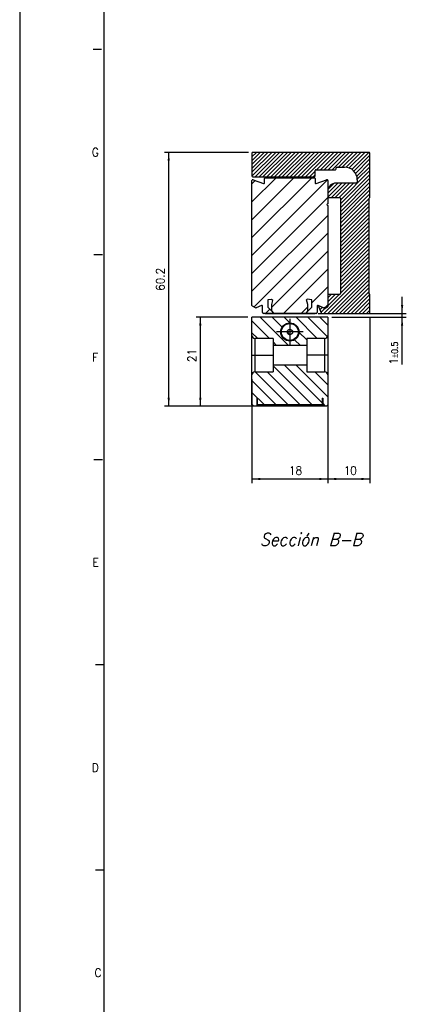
# Model space of a CAD drawing. Header units: inches. Extents: x -381 to 2960, y -418 to 176.
# Tile 2 of 21: x -381 to -289, y -300 to -66. Entities that reach past the tile are written whole.
import ezdxf

# ---------------------------------------------------------------- set-up
doc = ezdxf.new("R2010")
doc.units = ezdxf.units.IN
doc.linetypes.add('DOT_CENTER', pattern=[14, 12, -1, 0, -1])
doc.layers.add('1', color=7, linetype='Continuous')
doc.styles.add('CONVERTER_11', font='txt.shx', dxfattribs={"width": 0.9})
doc.styles.add('CONVERTER_14', font='txt.shx', dxfattribs={"width": 0.9, "oblique": 15})
doc.dimstyles.new('ME10_DIM_16', dxfattribs={"dimtxt": 2, "dimasz": 2, "dimexe": 1, "dimexo": 1, "dimgap": 1, "dimtad": 1, "dimdsep": 46, "dimtxsty": 'CONVERTER_11', "dimsah": 1, "dimcen": 0.09, "dimclrd": 2, "dimclre": 2, "dimclrt": 2, "dimadec": 0, "dimazin": 0, "dimtfac": 1, "dimtdec": 4, "dimtix": 1, "dimtmove": 0, "dimatfit": 3, "dimfxl": 1, "dimtolj": 1, "dimtzin": 0, "dimarcsym": 0})
doc.dimstyles.new('ME10_DIM_17', dxfattribs={"dimtxt": 2, "dimasz": 2, "dimexe": 1, "dimexo": 1, "dimgap": 1, "dimtad": 1, "dimdec": 0, "dimdsep": 46, "dimtxsty": 'CONVERTER_11', "dimsah": 1, "dimcen": 0.09, "dimclrd": 2, "dimclre": 2, "dimclrt": 2, "dimadec": 0, "dimazin": 0, "dimtfac": 1, "dimtdec": 4, "dimtix": 1, "dimtmove": 0, "dimatfit": 3, "dimfxl": 1, "dimtolj": 1, "dimtzin": 0, "dimarcsym": 0})
doc.dimstyles.new('ME10_DIM_18', dxfattribs={"dimtxt": 2, "dimasz": 2, "dimexe": 1, "dimexo": 1, "dimgap": 1, "dimtad": 1, "dimdec": 0, "dimdsep": 46, "dimtxsty": 'CONVERTER_11', "dimsah": 1, "dimcen": 0.09, "dimclrd": 2, "dimclre": 2, "dimclrt": 2, "dimadec": 0, "dimazin": 0, "dimtol": 1, "dimtp": 0.5, "dimtm": 0.5, "dimtfac": 0.75, "dimtdec": 1, "dimtix": 1, "dimtmove": 0, "dimatfit": 3, "dimfxl": 1, "dimtolj": 1, "dimtzin": 0, "dimarcsym": 0})
doc.dimstyles.new('ME10_DIM_19', dxfattribs={"dimtxt": 2, "dimasz": 2, "dimexe": 1, "dimexo": 1, "dimgap": 1, "dimtad": 1, "dimdec": 0, "dimdsep": 46, "dimtxsty": 'CONVERTER_11', "dimsah": 1, "dimcen": 0.09, "dimclrd": 2, "dimclre": 2, "dimclrt": 2, "dimadec": 0, "dimazin": 0, "dimtfac": 1, "dimtdec": 4, "dimtix": 1, "dimtmove": 0, "dimatfit": 3, "dimfxl": 1, "dimtolj": 1, "dimtzin": 0, "dimarcsym": 0})
doc.dimstyles.new('ME10_DIM_20', dxfattribs={"dimtxt": 2, "dimasz": 2, "dimexe": 1, "dimexo": 1, "dimgap": 1, "dimtad": 1, "dimdec": 1, "dimdsep": 46, "dimtxsty": 'CONVERTER_11', "dimsah": 1, "dimcen": 0.09, "dimclrd": 2, "dimclre": 2, "dimclrt": 2, "dimadec": 0, "dimazin": 0, "dimtfac": 1, "dimtdec": 4, "dimtix": 1, "dimtmove": 0, "dimatfit": 3, "dimfxl": 1, "dimtolj": 1, "dimtzin": 0, "dimarcsym": 0})
pattern_1 = [(-45, (0, 0), (1.414214, 1.414214), [])]

# ---------------------------------------------------------------- blocks, each defined once
blk = doc.blocks.new('Marco_a1', base_point=(38.87, -121.38))
at = {"layer": '1', "color": 2, "linetype": 'Continuous'}
for p, q in [((-381.13, 175.62), (-381.13, -418.38)), ((-361.7, -73.51), (-363.7, -73.51)), ((-361.51, -122.18), (-363.51, -122.18)), ((-361.51, -170.85), (-363.51, -170.85)), ((-361.13, -219.51), (-363.13, -219.51)), ((-361.13, -268.18), (-363.13, -268.18))]:
    blk.add_line(p, q, dxfattribs=at)
at = {"layer": '1', "color": 7, "linetype": 'Continuous'}
blk.add_line((-361.13, 170.62), (-361.13, -413.38), dxfattribs=at)
at = {"layer": '1', "color": 2, "char_height": 2, "attachment_point": 4, "line_spacing_factor": 1.20048, "style": 'CONVERTER_11'}
for s, insert in [('G', (-363.97, -97.85)), ('F', (-363.92, -146.51)), ('E', (-363.83, -195.18)), ('D', (-363.97, -243.85)), ('C', (-363.37, -292.51))]:
    blk.add_mtext(s, dxfattribs=dict(at, insert=insert))
blk = doc.blocks.new('Top', base_point=(38.87, -121.38))
blk.add_blockref('Marco_a1', (38.87, -121.38))
blk = doc.blocks.new('_dummy_frame', base_point=(-381.13, -418.38))
blk.add_blockref('Top', (38.87, -121.38))
blk = doc.blocks.new('SOPORTE_SV_2040__26', base_point=(-326, -136.09))
at = {"linetype": 'Continuous'}
h = blk.add_hatch(dxfattribs=at)
h.set_pattern_fill('_USER', color=254, scale=0.65, angle=45, pattern_type=0)
h.set_pattern_definition([(45, (0, 0), (-0.4596194, 0.4596194), [])])
edge = h.paths.add_edge_path()
edge.add_line((-311, -103.49), (-311, -102.19))
edge.add_arc((-310.8, -102.19), 0.2, 90, 180, ccw=False)
edge.add_line((-310.8, -101.99), (-306.2, -101.99))
edge.add_arc((-306.2, -101.79), 0.2, 270, 360)
edge.add_line((-306, -101.79), (-306, -101.59))
edge.add_arc((-305.8, -101.59), 0.2, 90, 180, ccw=False)
edge.add_line((-305.8, -101.39), (-304, -101.39))
edge.add_arc((-304, -104.39), 3, 0, 90, ccw=False)
edge.add_line((-301, -104.39), (-301, -104.99))
edge.add_arc((-301.2, -104.99), 0.2, -90, 0, ccw=False)
edge.add_line((-301.2, -105.19), (-306, -105.19))
edge.add_arc((-306, -107.19), 2, 90, 180)
edge.add_line((-308, -107.19), (-308, -108.39))
edge.add_arc((-307.8, -108.39), 0.2, 180, 270)
edge.add_line((-307.8, -108.59), (-305.2, -108.59))
edge.add_arc((-305.2, -108.79), 0.2, 0, 90, ccw=False)
edge.add_line((-305, -108.79), (-305, -131.39))
edge.add_arc((-305.2, -131.39), 0.2, -90, 0, ccw=False)
edge.add_line((-305.2, -131.59), (-307.8, -131.59))
edge.add_arc((-307.8, -131.79), 0.2, 90, 180)
edge.add_line((-308, -131.79), (-308, -134.43))
edge.add_arc((-308.2, -134.43), 0.2, 300, 360, ccw=False)
edge.add_line((-308.1, -134.6), (-308.62, -134.9))
edge.add_arc((-308.72, -134.73), 0.2, 244, 300, ccw=False)
edge.add_line((-308.81, -134.91), (-309.89, -134.38))
edge.add_arc((-309.97, -134.56), 0.2, 64, 203.1311)
edge.add_line((-310.16, -134.64), (-309.59, -135.97))
edge.add_arc((-309.41, -135.89), 0.2, 203.1311, 270)
edge.add_line((-309.41, -136.09), (-298.2, -136.09))
edge.add_arc((-298.2, -135.89), 0.2, 270, 360)
edge.add_line((-298, -135.89), (-298, -131.59))
edge.add_line((-298, -131.59), (-298.2, -131.39))
edge.add_line((-298.2, -131.39), (-298.2, -108.79))
edge.add_line((-298.2, -108.79), (-298, -108.59))
edge.add_line((-298, -108.59), (-298, -98.09))
edge.add_arc((-298.2, -98.09), 0.2, 360, 450)
edge.add_line((-298.2, -97.89), (-325.8, -97.89))
edge.add_arc((-325.8, -98.09), 0.2, 90, 180)
edge.add_line((-326, -98.09), (-326, -103.49))
edge.add_arc((-325.8, -103.49), 0.2, 180, 270)
edge.add_line((-325.8, -103.69), (-311.2, -103.69))
edge.add_arc((-311.2, -103.49), 0.2, 270, 360)
at = {"color": 7, "linetype": 'Continuous'}
for p, q in [((-326, -98.09), (-326, -103.49)), ((-298.2, -97.89), (-325.8, -97.89)), ((-298, -108.59), (-298, -98.09)), ((-311, -103.49), (-311, -102.19)), ((-310.8, -101.99), (-306.2, -101.99)), ((-306, -101.79), (-306, -101.59)), ((-305.8, -101.39), (-304, -101.39)), ((-325.8, -103.69), (-311.2, -103.69)), ((-301, -104.39), (-301, -104.99)), ((-308, -107.19), (-308, -108.39)), ((-301.2, -105.19), (-306, -105.19)), ((-307.8, -108.59), (-305.2, -108.59)), ((-305, -108.79), (-305, -131.39)), ((-298.2, -108.79), (-298, -108.59)), ((-298.2, -131.39), (-298.2, -108.79)), ((-308, -131.79), (-308, -134.43)), ((-305.2, -131.59), (-307.8, -131.59)), ((-298, -131.59), (-298.2, -131.39)), ((-298, -135.89), (-298, -131.59)), ((-310.16, -134.64), (-309.59, -135.97)), ((-308.81, -134.91), (-309.89, -134.38)), ((-308.1, -134.6), (-308.62, -134.9)), ((-309.41, -136.09), (-298.2, -136.09))]:
    blk.add_line(p, q, dxfattribs=at)
for centre, radius, start, end in [((-325.8, -98.09), 0.2, 90, 180), ((-298.2, -98.09), 0.2, 360, 90), ((-310.8, -102.19), 0.2, 90, 180), ((-306.2, -101.79), 0.2, 270, 0), ((-305.8, -101.59), 0.2, 90, 180), ((-304, -104.39), 3, 0, 90), ((-325.8, -103.49), 0.2, 180, 270), ((-311.2, -103.49), 0.2, 270, 360), ((-301.2, -104.99), 0.2, 270, 0), ((-306, -107.19), 2, 90, 180), ((-307.8, -108.39), 0.2, 180, 270), ((-305.2, -108.79), 0.2, 0, 90), ((-307.8, -131.79), 0.2, 90, 180), ((-305.2, -131.39), 0.2, 270, 0), ((-309.97, -134.56), 0.2, 64, 203.1311), ((-308.72, -134.73), 0.2, 244, 300), ((-308.2, -134.43), 0.2, 300, 360), ((-309.41, -135.89), 0.2, 203.1311, 270), ((-298.2, -135.89), 0.2, 270, 360)]:
    blk.add_arc(centre, radius, start, end, dxfattribs=at)
blk = doc.blocks.new('PERFIL_SV_2040__27', base_point=(-326, -136.14))
at = {"linetype": 'Continuous'}
h = blk.add_hatch(dxfattribs=at)
h.set_pattern_fill('_USER', color=254, scale=3, angle=45, pattern_type=0)
h.set_pattern_definition([(45, (0, 0), (-2.12132, 2.12132), [])])
edge = h.paths.add_edge_path()
edge.add_arc((-322.8, -104.09), 0.2, 90, 180, ccw=False)
edge.add_line((-322.8, -103.89), (-311.2, -103.89))
edge.add_arc((-311.2, -104.09), 0.2, 0, 90, ccw=False)
edge.add_line((-311, -104.09), (-311, -105.11))
edge.add_arc((-310.8, -105.11), 0.2, 180, 290)
edge.add_line((-310.73, -105.3), (-308.27, -104.4))
edge.add_arc((-308.2, -104.59), 0.2, 0, 110, ccw=False)
edge.add_line((-308, -104.59), (-308, -107.2))
edge.add_line((-308, -107.2), (-308, -110.09))
edge.add_arc((-308, -110.29), 0.2, 90, 270)
edge.add_line((-308, -110.49), (-308, -134.2))
edge.add_arc((-308.2, -134.2), 0.2, -60, 0, ccw=False)
edge.add_line((-308.1, -134.37), (-308.82, -134.79))
edge.add_arc((-308.92, -134.61), 0.2, 245, 300, ccw=False)
edge.add_line((-309, -134.79), (-310.26, -134.21))
edge.add_arc((-310.34, -134.39), 0.2, 65, 180)
edge.add_line((-310.54, -134.39), (-310.54, -135.89))
edge.add_arc((-310.74, -135.89), 0.2, -90, 0, ccw=False)
edge.add_line((-310.74, -136.09), (-312.77, -136.09))
edge.add_arc((-312.77, -135.89), 0.2, 135, 270, ccw=False)
edge.add_line((-312.91, -135.75), (-311.81, -134.65))
edge.add_arc((-311.95, -134.51), 0.2, 315, 360)
edge.add_line((-311.75, -134.51), (-311.75, -132.9))
edge.add_line((-311.75, -132.9), (-312.87, -132.74))
edge.add_line((-312.87, -132.74), (-313.05, -132.88))
edge.add_line((-313.05, -132.88), (-312.7, -133.99))
edge.add_line((-312.7, -133.99), (-312.7, -135.49))
edge.add_line((-312.7, -135.49), (-313.3, -136.09))
edge.add_line((-313.3, -136.09), (-320.7, -136.09))
edge.add_line((-320.7, -136.09), (-321.3, -135.49))
edge.add_line((-321.3, -135.49), (-321.3, -133.99))
edge.add_line((-321.3, -133.99), (-321.01, -133.06))
edge.add_line((-321.01, -133.06), (-321.39, -132.78))
edge.add_line((-321.39, -132.78), (-322.25, -132.9))
edge.add_line((-322.25, -132.9), (-322.25, -134.51))
edge.add_arc((-322.05, -134.51), 0.2, 180, 225)
edge.add_line((-322.19, -134.65), (-321.09, -135.75))
edge.add_arc((-321.23, -135.89), 0.2, -90, 45, ccw=False)
edge.add_line((-321.23, -136.09), (-323.26, -136.09))
edge.add_arc((-323.26, -135.89), 0.2, 180, 270, ccw=False)
edge.add_line((-323.46, -135.89), (-323.46, -134.39))
edge.add_arc((-323.66, -134.39), 0.2, 0, 115)
edge.add_line((-323.74, -134.21), (-325, -134.79))
edge.add_arc((-325.08, -134.61), 0.2, 240, 295, ccw=False)
edge.add_line((-325.18, -134.79), (-325.9, -134.37))
edge.add_arc((-325.8, -134.2), 0.2, 180, 240, ccw=False)
edge.add_line((-326, -134.2), (-326, -104.59))
edge.add_arc((-325.8, -104.59), 0.2, 70, 180, ccw=False)
edge.add_line((-325.73, -104.4), (-323.27, -105.3))
edge.add_arc((-323.2, -105.11), 0.2, 250, 360)
edge.add_line((-323, -105.11), (-323, -104.09))
at = {"color": 7, "linetype": 'Continuous'}
for p, q in [((-326, -134.2), (-326, -104.59)), ((-325.73, -104.4), (-323.27, -105.3)), ((-323, -105.11), (-323, -104.09)), ((-322.8, -103.89), (-311.2, -103.89)), ((-311, -104.09), (-311, -105.11)), ((-310.73, -105.3), (-308.27, -104.4)), ((-308, -104.59), (-308, -107.2)), ((-308, -107.2), (-308, -110.09)), ((-308, -110.49), (-308, -134.2)), ((-321.39, -132.78), (-322.25, -132.9)), ((-322.25, -132.9), (-322.25, -134.51)), ((-321.01, -133.06), (-321.39, -132.78)), ((-321.3, -133.99), (-321.01, -133.06)), ((-312.87, -132.74), (-313.05, -132.88)), ((-312.7, -133.99), (-313.05, -132.88)), ((-311.75, -132.9), (-312.87, -132.74)), ((-311.75, -134.51), (-311.75, -132.9)), ((-325.18, -134.79), (-325.9, -134.37)), ((-323.74, -134.21), (-325, -134.79)), ((-323.46, -135.89), (-323.46, -134.39)), ((-322.19, -134.65), (-321.09, -135.75)), ((-321.3, -135.49), (-321.3, -133.99)), ((-312.91, -135.75), (-311.81, -134.65)), ((-312.7, -135.49), (-312.7, -133.99)), ((-310.54, -134.39), (-310.54, -135.89)), ((-309, -134.79), (-310.26, -134.21)), ((-308.1, -134.37), (-308.82, -134.79)), ((-321.23, -136.09), (-323.26, -136.09)), ((-322.75, -136.14), (-311.25, -136.14)), ((-320.7, -136.09), (-321.3, -135.49)), ((-313.3, -136.09), (-320.7, -136.09)), ((-312.7, -135.49), (-313.3, -136.09)), ((-310.74, -136.09), (-312.77, -136.09))]:
    blk.add_line(p, q, dxfattribs=at)
for centre, radius, start, end in [((-325.8, -104.59), 0.2, 70, 180), ((-323.2, -105.11), 0.2, 250, 0), ((-322.8, -104.09), 0.2, 90, 180), ((-311.2, -104.09), 0.2, 0, 90), ((-310.8, -105.11), 0.2, 180, 290), ((-308.2, -104.59), 0.2, 0, 110), ((-308, -110.29), 0.2, 90, 270), ((-325.8, -134.2), 0.2, 180, 240), ((-325.08, -134.61), 0.2, 240, 295), ((-323.66, -134.39), 0.2, 0, 115), ((-322.05, -134.51), 0.2, 180, 225), ((-311.95, -134.51), 0.2, 315, 0), ((-310.34, -134.39), 0.2, 65, 180), ((-308.92, -134.61), 0.2, 245, 300), ((-308.2, -134.2), 0.2, 300, 0), ((-323.26, -135.89), 0.2, 180, 270), ((-322.75, -135.64), 0.5, 244.1581, 270), ((-321.23, -135.89), 0.2, 270, 45), ((-312.77, -135.89), 0.2, 135, 270), ((-311.25, -135.64), 0.5, 270, 295.8419), ((-310.74, -135.89), 0.2, 270, 0)]:
    blk.add_arc(centre, radius, start, end, dxfattribs=at)
blk = doc.blocks.new('CABEZA_S__28', base_point=(-326, -158.1))
at = {"linetype": 'Continuous'}
h = blk.add_hatch(dxfattribs=at)
h.set_pattern_fill('_USER', color=254, scale=2, angle=-45, pattern_type=0)
h.set_pattern_definition(pattern_1)
edge = h.paths.add_edge_path()
edge.add_arc((-325.25, -141.3), 0.75, 180, 270)
edge.add_line((-325.25, -142.05), (-321, -142.05))
edge.add_line((-321, -142.05), (-321, -143.7))
edge.add_line((-321, -143.7), (-313, -143.7))
edge.add_line((-313, -143.7), (-313, -142.05))
edge.add_line((-313, -142.05), (-308.75, -142.05))
edge.add_arc((-308.75, -141.3), 0.75, 270, 360)
edge.add_line((-308, -141.3), (-308, -137))
edge.add_line((-308, -137), (-326, -137))
edge.add_line((-326, -137), (-326, -141.3))
edge = h.paths.add_edge_path(flags=16)
edge.add_arc((-317, -140.5), 2.15, 0, 360)
h = blk.add_hatch(dxfattribs=at)
h.set_pattern_fill('_USER', color=254, scale=2, angle=-45, pattern_type=0)
h.set_pattern_definition(pattern_1)
edge = h.paths.add_edge_path()
edge.add_arc((-317, -140.5), 0.64, 0, 360)
h = blk.add_hatch(dxfattribs=at)
h.set_pattern_fill('_USER', color=254, scale=2, angle=-45, pattern_type=0)
h.set_pattern_definition(pattern_1)
edge = h.paths.add_edge_path()
edge.add_line((-309.35, -156.2), (-309.2, -156.2))
edge.add_line((-309.2, -156.2), (-309.2, -158.1))
edge.add_line((-309.2, -158.1), (-308.3, -158.1))
edge.add_line((-308.3, -158.1), (-308, -157.8))
edge.add_line((-308, -157.8), (-308, -150.7))
edge.add_arc((-308.75, -150.7), 0.75, 0, 90)
edge.add_line((-308.75, -149.95), (-313, -149.95))
edge.add_line((-313, -149.95), (-313, -148.3))
edge.add_line((-313, -148.3), (-321, -148.3))
edge.add_line((-321, -148.3), (-321, -149.95))
edge.add_line((-321, -149.95), (-325.25, -149.95))
edge.add_arc((-325.25, -150.7), 0.75, 90, 180)
edge.add_line((-326, -150.7), (-326, -157.8))
edge.add_line((-326, -157.8), (-325.7, -158.1))
edge.add_line((-325.7, -158.1), (-324.8, -158.1))
edge.add_line((-324.8, -158.1), (-324.8, -156.2))
edge.add_line((-324.8, -156.2), (-324.65, -156.2))
edge.add_line((-324.65, -156.2), (-324.65, -157.7))
edge.add_line((-324.65, -157.7), (-309.35, -157.7))
edge.add_line((-309.35, -157.7), (-309.35, -156.2))
at = {"color": 7, "linetype": 'Continuous'}
for p, q in [((-326, -141.3), (-326, -137)), ((-308, -137), (-326, -137)), ((-308, -137), (-308, -141.3)), ((-326, -146), (-326, -141.3)), ((-325.25, -146), (-325.25, -142.05)), ((-321, -142.05), (-325.25, -142.05)), ((-321, -142.05), (-321, -143.7)), ((-313, -142.05), (-313, -143.7)), ((-308.75, -142.05), (-313, -142.05)), ((-308.75, -142.05), (-308.75, -146)), ((-308, -141.3), (-308, -146)), ((-313, -143.7), (-321, -143.7)), ((-321, -143.7), (-321, -148.3)), ((-313, -143.7), (-313, -148.3)), ((-326, -146), (-325.25, -146)), ((-326, -150.7), (-326, -146)), ((-325.25, -146), (-321, -146)), ((-325.25, -149.95), (-325.25, -146)), ((-308.75, -146), (-313, -146)), ((-308, -146), (-308.75, -146)), ((-308.75, -146), (-308.75, -149.95)), ((-308, -146), (-308, -150.7)), ((-321, -148.3), (-313, -148.3)), ((-321, -148.3), (-321, -149.95)), ((-313, -148.3), (-313, -149.95)), ((-326, -157.8), (-326, -150.7)), ((-325.25, -149.95), (-321, -149.95)), ((-313, -149.95), (-308.75, -149.95)), ((-308, -150.7), (-308, -157.8)), ((-324.8, -158.1), (-324.8, -156.2)), ((-324.8, -156.2), (-324.65, -156.2)), ((-324.65, -157.7), (-324.65, -156.2)), ((-309.35, -156.2), (-309.35, -157.7)), ((-309.35, -156.2), (-309.2, -156.2)), ((-309.2, -156.2), (-309.2, -158.1)), ((-326, -157.8), (-325.7, -158.1)), ((-324.8, -158.1), (-325.7, -158.1)), ((-309.2, -158.1), (-324.8, -158.1)), ((-324.65, -157.7), (-309.35, -157.7)), ((-308.3, -158.1), (-309.2, -158.1)), ((-308.3, -158.1), (-308, -157.8))]:
    blk.add_line(p, q, dxfattribs=at)
for radius in [2.15, 2.1, 2, 0.64]:
    blk.add_circle((-317, -140.5), radius, dxfattribs=at)
for centre, start, end in [((-325.25, -141.3), 180, 270), ((-308.75, -141.3), 270, 0), ((-325.25, -150.7), 90, 180), ((-308.75, -150.7), 0, 90)]:
    blk.add_arc(centre, 0.75, start, end, dxfattribs=at)
at = {"layer": '1', "color": 2, "linetype": 'DOT_CENTER'}
for p, q in [((-317, -137.35), (-317, -143.65)), ((-313.85, -140.5), (-320.15, -140.5))]:
    blk.add_line(p, q, dxfattribs=at)
blk = doc.blocks.new('REGLA_SV_2040__29', base_point=(-326, -158.1))
for name, p in [('SOPORTE_SV_2040__26', (-326, -136.09)), ('PERFIL_SV_2040__27', (-326, -136.14)), ('CABEZA_S__28', (-326, -158.1))]:
    blk.add_blockref(name, p)
blk = doc.blocks.new('*D69')
at = {"layer": '1', "color": 2, "linetype": 'Continuous'}
for p, q in [((-326, -151.7), (-326, -176.38)), ((-308, -151.7), (-308, -176.38)), ((-326, -175.38), (-308, -175.38))]:
    blk.add_line(p, q, dxfattribs=at)
at = {"layer": '1', "color": 2}
for points in [[(-324, -175.12), (-324, -175.64), (-326, -175.38)], [(-310, -175.64), (-310, -175.12), (-308, -175.38)]]:
    blk.add_solid(points, dxfattribs=at)
at = {"layer": '1', "color": 2, "insert": (-317.19, -174.38), "char_height": 2, "attachment_point": 7, "rotation": 0.0001, "line_spacing_factor": 0.60024, "style": 'CONVERTER_11'}
blk.add_mtext('18', dxfattribs=at)
blk = doc.blocks.new('*D70')
at = {"layer": '1', "color": 2, "linetype": 'Continuous'}
for p, q in [((-298, -136.89), (-298, -176.38)), ((-308, -158.8), (-308, -176.38)), ((-308, -175.38), (-298, -175.38))]:
    blk.add_line(p, q, dxfattribs=at)
at = {"layer": '1', "color": 2}
for points in [[(-306, -175.12), (-306, -175.64), (-308, -175.38)], [(-300, -175.64), (-300, -175.12), (-298, -175.38)]]:
    blk.add_solid(points, dxfattribs=at)
at = {"layer": '1', "color": 2, "insert": (-304.2, -174.38), "char_height": 2, "attachment_point": 7, "rotation": 0.0001, "line_spacing_factor": 0.60024, "style": 'CONVERTER_11'}
blk.add_mtext('10', dxfattribs=at)
blk = doc.blocks.new('*D71')
at = {"layer": '1', "color": 2, "linetype": 'Continuous'}
for p, q in [((-290.36, -136.14), (-290.36, -132.14)), ((-310.25, -136.14), (-289.36, -136.14)), ((-307, -137), (-289.36, -137)), ((-290.36, -137), (-290.36, -136.14)), ((-290.36, -148.23), (-290.36, -137))]:
    blk.add_line(p, q, dxfattribs=at)
at = {"layer": '1', "color": 2}
for points in [[(-290.62, -134.14), (-290.09, -134.14), (-290.36, -136.14)], [(-290.09, -139), (-290.62, -139), (-290.36, -137)]]:
    blk.add_solid(points, dxfattribs=at)
at = {"layer": '1', "color": 2, "insert": (-291.36, -148.23), "char_height": 2, "attachment_point": 7, "rotation": 90, "line_spacing_factor": 0.60024, "style": 'CONVERTER_11'}
blk.add_mtext('\\C2;1\\C2;\\H1.5;{\\Fgdt;`}0.5', dxfattribs=at)
blk = doc.blocks.new('*D72')
at = {"layer": '1', "color": 2, "linetype": 'Continuous'}
for p, q in [((-327, -137), (-339.26, -137)), ((-338.26, -137), (-338.26, -158.1)), ((-325.8, -158.1), (-339.26, -158.1))]:
    blk.add_line(p, q, dxfattribs=at)
at = {"layer": '1', "color": 2}
for points in [[(-337.99, -139), (-338.52, -139), (-338.26, -137)], [(-338.52, -156.1), (-337.99, -156.1), (-338.26, -158.1)]]:
    blk.add_solid(points, dxfattribs=at)
at = {"layer": '1', "color": 2, "insert": (-339.26, -147.63), "char_height": 2, "attachment_point": 7, "rotation": 90, "line_spacing_factor": 0.60024, "style": 'CONVERTER_11'}
blk.add_mtext('21', dxfattribs=at)
blk = doc.blocks.new('*D73')
at = {"layer": '1', "color": 2, "linetype": 'Continuous'}
for p, q in [((-326.8, -97.89), (-346.76, -97.89)), ((-345.76, -158.1), (-345.76, -97.89)), ((-310.2, -158.1), (-346.76, -158.1))]:
    blk.add_line(p, q, dxfattribs=at)
at = {"layer": '1', "color": 2}
for points in [[(-345.49, -99.89), (-346.02, -99.89), (-345.76, -97.89)], [(-346.02, -156.1), (-345.49, -156.1), (-345.76, -158.1)]]:
    blk.add_solid(points, dxfattribs=at)
at = {"layer": '1', "color": 2, "insert": (-346.76, -130.72), "char_height": 2, "attachment_point": 7, "rotation": 90, "line_spacing_factor": 0.60024, "style": 'CONVERTER_11'}
blk.add_mtext('60.2', dxfattribs=at)
blk = doc.blocks.new('B-B__30', base_point=(-312, -128))
blk.add_blockref('REGLA_SV_2040__29', (-326, -158.105))
at = {"layer": '1', "color": 7, "insert": (-312, -188.23), "char_height": 3, "attachment_point": 2, "line_spacing_factor": 1.20048, "style": 'CONVERTER_14'}
blk.add_mtext('Sección B-B', dxfattribs=at)
at = {"layer": '1'}
for base, p1, p2, dimstyle, picture, middle in [((-345.756, -158.105), (-325.8, -97.895), (-309.2, -158.105), 'ME10_DIM_20', '*D73', (-347.756, -128)), ((-290.357, -137.005), (-311.25, -136.145), (-308, -137.005), 'ME10_DIM_18', '*D71', (-292.357, -145.535)), ((-338.258, -137.005), (-324.8, -158.105), (-326, -137.005), 'ME10_DIM_19', '*D72', (-340.258, -146.427))]:
    dim = blk.add_linear_dim(base=base, p1=p1, p2=p2, angle=90, dimstyle=dimstyle, dxfattribs=at)
    dim.commit()
    dim.dimension.update_dxf_attribs({"geometry": picture, "text_midpoint": middle, "text_rotation": 90})
for base, p1, p2, dimstyle, picture, middle in [((-308, -175.38), (-298, -135.895), (-308, -157.805), 'ME10_DIM_17', '*D70', (-303, -173.38)), ((-326, -175.38), (-308, -150.705), (-326, -150.705), 'ME10_DIM_16', '*D69', (-315.988, -173.38))]:
    dim = blk.add_linear_dim(base=base, p1=p1, p2=p2, dimstyle=dimstyle, dxfattribs=at)
    dim.commit()
    dim.dimension.update_dxf_attribs({"geometry": picture, "text_midpoint": middle, "text_rotation": 0.00014})

msp = doc.modelspace()

# ---------------------------------------------------------------- block references
msp.add_blockref('B-B__30', (-312, -128))
at = {"layer": '1'}
msp.add_blockref('_dummy_frame', (-381.13, -418.38), dxfattribs=at)

doc.saveas('drawing.dxf')
